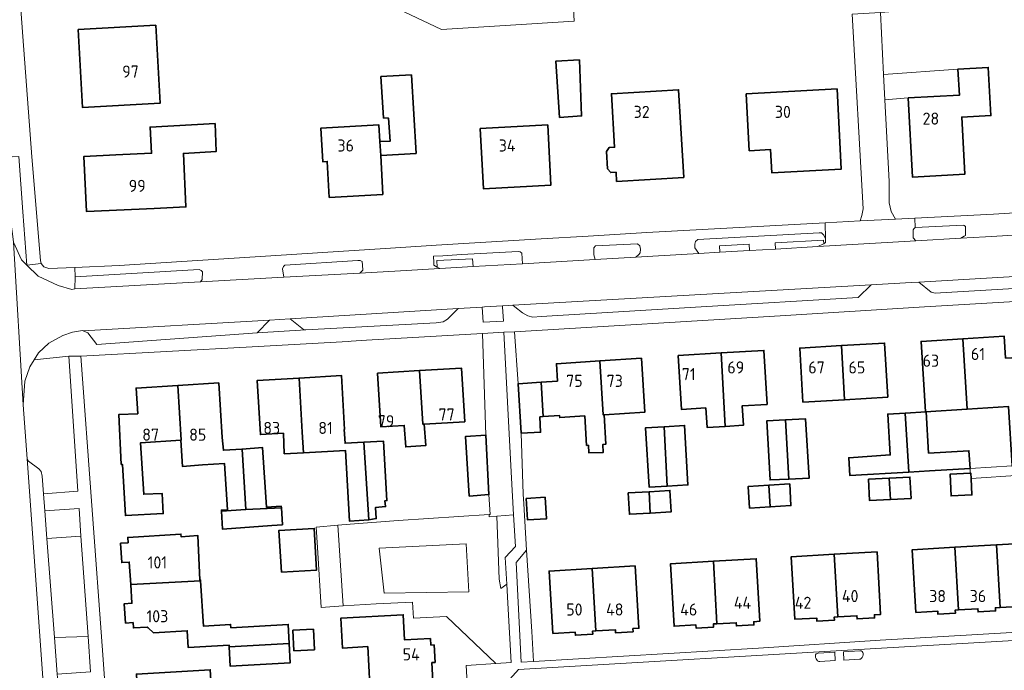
# Model space of a CAD drawing. Header units: metres. Extents: x 245598 to 248629, y 478632 to 481821.
# Tile 26 of 122: x 247000 to 247146, y 479446 to 479543. Entities that reach past the tile are written whole.
import ezdxf
from ezdxf.enums import TextEntityAlignment as Align

# ---------------------------------------------------------------- set-up
doc = ezdxf.new("R2010")
doc.units = ezdxf.units.M
for name, color, linetype, lineweight in [('B-XX-GR-GROENVOORZIENING-GV', 80, 'Continuous', 18), ('B-XX-IE-TERREINAFSCHEIDING_KUNSTMATIG_HEKWERK-G', 20, 'IE-TERREINAFSCHEIDING-KUNSTMATIG', 18), ('B-XX-OG-BEBOUWING-GV', 7, 'Continuous', 35), ('B-XX-OG-BEBOUWING-T18', 10, 'Continuous', 18), ('B-XX-OG-TERREIN_ERF-GV', 7, 'Continuous', 18), ('B-XX-VH-ONVERHARD-GV', 252, 'Continuous', 18), ('B-XX-VH-VERHARDING_GESLOTEN-GV', 252, 'Continuous', 18), ('B-XX-VH-VERHARDING_OPEN-GV', 252, 'Continuous', 18)]:
    doc.layers.add(name, color=color, linetype=linetype, lineweight=lineweight)
doc.styles.add('NLCS-ISO-M-T18', font='NLCS-ISO.ttf', dxfattribs={"height": 1.8})
doc.linetypes.add('IE-TERREINAFSCHEIDING-KUNSTMATIG', pattern='A,4,[82,NLCS.SHX,S=0.75,R=90,X=0,Y=0],4,-2', length=10)

msp = doc.modelspace()

# ---------------------------------------------------------------- linework, layer by layer
at = {"layer": 'B-XX-GR-GROENVOORZIENING-GV'}
for points in [[(247056.695, 479543.877), (247062.236, 479541.262), (247081.972, 479542.508), (247081.609, 479549.105)], [(247118.495, 479447.263), (247120.78, 479447.412), (247120.712, 479448.662), (247118.265, 479448.518)], [(247124.449, 479448.865), (247122, 479448.729), (247122.078, 479447.476), (247124.374, 479447.592)]]:
    msp.add_lwpolyline(points, dxfattribs=at)
for points in [[(247139.028, 479535.372), (247127.976, 479534.573), (247128.176, 479530.795), (247131.618, 479531.081), (247139.235, 479531.486)], [(247000, 479514.15), (246999.39, 479522.36), (246997.42, 479522.27), (246997.99, 479513.92), (246998.441, 479510.856), (246998.62, 479509.64), (246999.8, 479506.98), (247000, 479506.785), (247000.59, 479506.21)], [(247132.66, 479511.81), (247132.46, 479511.61), (247132.37, 479511.47), (247132.38, 479510.26), (247132.783, 479509.827), (247139.454, 479510.216), (247139.96, 479510.5), (247140.16, 479510.64), (247140.14, 479511.96), (247139.96, 479512.1), (247139.78, 479512.14)], [(247103.632, 479508.124), (247103.579, 479509.083), (247107.986, 479509.325), (247108.038, 479508.382), (247111.895, 479508.607), (247111.843, 479509.524), (247119.032, 479509.929), (247119.064, 479509.372), (247119.34, 479509.56), (247119.34, 479510.1), (247119.09, 479510.68), (247118.74, 479511.01), (247118.37, 479511.01), (247100.37, 479510.01), (247100.02, 479509.71), (247099.92, 479509.33), (247099.91, 479508.79), (247100.499, 479507.941)], [(247091.133, 479507.394), (247091.56, 479507.81), (247091.76, 479508.04), (247091.82, 479508.6), (247091.74, 479509.1), (247091.37, 479509.38), (247085.16, 479509.06), (247084.9, 479508.78), (247084.87, 479507.74), (247085.11, 479507.04)], [(247061.599, 479505.916), (247061.547, 479506.876), (247066.873, 479507.169), (247066.939, 479505.987), (247074.26, 479506.411), (247074.2, 479507.99), (247073.94, 479508.21), (247073.66, 479508.24), (247065.23, 479507.77), (247062.46, 479507.59), (247061.04, 479507.56), (247061.1, 479506.59), (247061.1, 479506.2)], [(247038.82, 479504.41), (247050.11, 479505.03), (247050.42, 479505.32), (247050.53, 479505.47), (247050.51, 479506.22), (247050.43, 479506.76), (247050.16, 479506.91), (247049.8, 479506.92), (247038.96, 479506.23), (247038.73, 479506.01), (247038.61, 479505.67)], [(247026.429, 479503.728), (247026.67, 479504.08), (247026.71, 479505.2), (247026.49, 479505.43), (247026.21, 479505.54), (247007.79, 479504.46), (247007.73, 479502.71), (247007.73, 479502.7)], [(247068.618, 479500), (247068.29, 479499.98), (247068.43, 479497.75), (247071.48, 479497.9), (247071.331, 479500), (247071.32, 479500.165)], [(247042.05, 479496.58), (247041.72, 479496.63), (247039.72, 479498.218), (247036.67, 479498.03), (247034.82, 479496.15)], [(247069.349, 479468.787), (247070.449, 479468.877), (247072.965, 479469.083), (247072.612, 479475.465), (247071.5, 479496.23), (247068.32, 479496.043), (247068.84, 479480.93), (247069.3, 479472.1), (247069.48, 479469.12), (247069.329, 479469.11)], [(247001.687, 479492.11), (247001.05, 479491.08), (247000.27, 479488.98), (247000.07, 479485.45), (247000.64, 479477.43), (247000.83, 479477.08), (247002.38, 479475.92), (247002.73, 479475.5), (247002.88, 479474.85), (247003.079, 479472.206), (247008.175, 479472.606), (247006.82, 479492.65)], [(247070.449, 479468.877), (247069.349, 479468.787), (247069.329, 479469.11), (247055.8, 479468.25), (247048.65, 479467.7), (247046.838, 479467.53), (247047.607, 479455.528), (247052.516, 479455.859), (247057.92, 479456.107), (247058.067, 479453.703), (247062.973, 479453.947), (247070.296, 479446.956), (247072.58, 479447.107), (247072.096, 479455.948), (247071.942, 479458.764), (247071.079, 479458.125), (247070.794, 479459.494)], [(247072.965, 479469.083), (247070.449, 479468.877), (247070.794, 479459.494), (247071.079, 479458.125), (247071.942, 479458.764), (247071.725, 479462.735), (247073.225, 479464.386)], [(247043.63, 479467.23), (247043.79, 479464.23), (247044.37, 479455.309), (247047.607, 479455.528), (247046.838, 479467.53)], [(247004.7, 479450.82), (247009.72, 479451), (247008.6, 479465.9), (247003.58, 479465.57)], [(247053.725, 479457.427), (247052.952, 479464.109), (247065.893, 479464.742), (247066.315, 479457.638)], [(247075.668, 479451.729), (247074.893, 479463.827), (247073.325, 479461.997), (247074.1, 479447.184), (247075.912, 479447.291)]]:
    msp.add_lwpolyline(points, close=True, dxfattribs=at)
for points in [[(247124.927, 479448.447, 0.4151112), (247124.449, 479448.865)], [(247118.265, 479448.518, 0.4074109), (247117.828, 479448.071)], [(247117.828, 479448.071, 0.21043), (247118.165, 479447.365)], [(247118.165, 479447.365, 0.1907262), (247118.495, 479447.263)], [(247124.374, 479447.592, 0.2423054), (247124.654, 479447.725)], [(247124.654, 479447.725, 0.2162391), (247124.927, 479448.447)]]:
    msp.add_lwpolyline(points, format="xyb", dxfattribs=at)
at = {"layer": 'B-XX-IE-TERREINAFSCHEIDING_KUNSTMATIG_HEKWERK-G'}
msp.add_lwpolyline([(247074.893, 479463.827), (247075.668, 479451.729)], dxfattribs=at)
at = {"layer": 'B-XX-OG-BEBOUWING-GV'}
for points in [[(247008.241, 479541.235), (247008.889, 479529.638), (247020.408, 479530.282), (247019.761, 479541.879)], [(247083.04, 479528.4), (247083.06, 479528.4), (247082.74, 479536.72), (247079.23, 479536.52), (247079.8, 479528.19)], [(247131.618, 479531.081), (247132.244, 479519.313), (247140.035, 479519.727), (247139.583, 479528.218), (247143.915, 479528.449), (247143.534, 479535.612), (247139.028, 479535.372), (247139.235, 479531.486)], [(247053.086, 479524.572), (247053.199, 479522.515), (247058.46, 479522.82), (247057.77, 479534.5), (247053.23, 479534.24), (247053.61, 479528.11), (247054.34, 479528.09), (247054.62, 479524.67)], [(247088.188, 479520.02), (247088.269, 479518.657), (247098.262, 479519.251), (247097.485, 479532.295), (247087.492, 479531.701), (247087.965, 479523.754), (247087.194, 479523.708), (247086.769, 479523.117), (247086.925, 479520.511), (247087.416, 479519.974)], [(247107.555, 479531.698), (247108, 479523.228), (247111.17, 479523.395), (247111.35, 479519.961), (247121.676, 479520.504), (247121.051, 479532.407)], [(247013.84, 479522.592), (247009.08, 479522.369), (247009.464, 479514.175), (247019.516, 479514.647), (247024.249, 479514.869), (247023.875, 479522.837), (247028.72, 479523.09), (247028.57, 479527.26), (247018.924, 479526.748), (247019.131, 479522.84)], [(247053.199, 479522.515), (247053.086, 479524.572), (247052.948, 479527.074), (247044.302, 479526.6), (247044.576, 479521.587), (247045.254, 479521.625), (247045.546, 479516.288), (247053.517, 479516.726)], [(247067.988, 479526.507), (247068.476, 479517.562), (247078.518, 479518.109), (247078.03, 479527.054)], [(247146.107, 479492.368), (247145.906, 479495.636), (247139.754, 479495.257), (247140.372, 479484.794), (247146.545, 479485.175), (247147.07, 479476.35), (247150.01, 479476.5), (247149.35, 479487.205), (247149.02, 479492.55), (247148.876, 479492.541)], [(247121.688, 479494.239), (247115.503, 479493.872), (247115.98, 479485.833), (247122.137, 479486.198)], [(247121.688, 479494.239), (247122.137, 479486.198), (247128.599, 479486.582), (247128.122, 479494.621)], [(247134.05, 479486.815), (247134.198, 479484.413), (247140.372, 479484.794), (247139.754, 479495.257), (247133.555, 479494.876)], [(247103.832, 479493.146), (247097.432, 479492.766), (247097.907, 479484.752), (247101.537, 479484.968), (247101.716, 479482.07), (247104.419, 479482.236)], [(247104.419, 479482.236), (247107.137, 479482.404), (247106.959, 479485.29), (247110.652, 479485.51), (247110.175, 479493.523), (247103.832, 479493.146)], [(247086.442, 479483.967), (247086.265, 479483.955), (247085.761, 479491.967), (247079.315, 479491.558), (247079.479, 479488.97), (247077.041, 479488.807), (247077.333, 479483.68), (247079.803, 479483.841), (247079.822, 479483.547), (247083.534, 479483.782), (247083.8, 479479.4), (247084.08, 479479.42), (247084.17, 479478.28), (247086.28, 479478.37), (247086.25, 479479.55), (247086.65, 479479.58)], [(247086.442, 479483.967), (247092.476, 479484.349), (247091.969, 479492.36), (247085.761, 479491.967), (247086.265, 479483.955)], [(247047.78, 479481.771), (247047.844, 479481.775), (247047.35, 479489.812), (247041.06, 479489.425), (247041.55, 479481.388), (247041.738, 479478.304), (247047.97, 479478.64), (247048.58, 479468.12), (247051.421, 479468.318), (247050.694, 479479.866), (247047.91, 479479.72)], [(247059.674, 479482.549), (247059.49, 479482.538), (247058.989, 479490.523), (247052.745, 479490.139), (247053.236, 479482.153), (247056.706, 479482.367), (247056.92, 479479.17), (247059.93, 479479.4)], [(247058.989, 479490.523), (247059.49, 479482.538), (247059.674, 479482.549), (247065.689, 479482.919), (247065.197, 479490.904)], [(247023.511, 479480.172), (247023.522, 479480.173), (247023.035, 479488.311), (247016.827, 479487.915), (247017.069, 479484.12), (247014.27, 479484.02), (247014.63, 479476.58), (247014.82, 479476.55), (247015.25, 479468.97), (247020.87, 479469.27), (247020.73, 479472.23), (247017.97, 479472.13), (247017.513, 479479.79)], [(247023.035, 479488.311), (247023.522, 479480.173), (247023.511, 479480.172), (247023.73, 479476.27), (247026.7, 479476.5), (247029.963, 479476.721), (247030.43, 479469.83), (247029.52, 479469.78), (247029.529, 479469.643), (247033.16, 479469.877), (247032.602, 479478.866), (247029.83, 479478.68), (247029.649, 479480.563), (247029.132, 479488.699)], [(247041.55, 479481.388), (247041.06, 479489.425), (247034.823, 479489.042), (247035.316, 479481.004), (247038.74, 479481.215), (247038.87, 479478.15), (247041.738, 479478.304)], [(247077.333, 479483.68), (247077.041, 479488.807), (247073.64, 479488.581), (247073.63, 479488.58), (247074.1, 479481.2), (247076.98, 479481.37), (247076.87, 479483.65)], [(247131.704, 479475.43), (247131.196, 479484.221), (247128.58, 479484.07), (247128.95, 479477.98), (247122.8, 479477.57), (247122.94, 479474.95)], [(247140.819, 479475.968), (247140.667, 479478.613), (247134.648, 479478.266), (247134.3, 479484.4), (247131.196, 479484.221), (247131.704, 479475.43), (247134.8, 479475.6)], [(247095.805, 479473.354), (247098.88, 479473.53), (247098.38, 479482.37), (247095.348, 479482.187)], [(247113.396, 479483.22), (247110.62, 479483.08), (247111.09, 479474.27), (247113.879, 479474.399)], [(247113.396, 479483.22), (247113.879, 479474.399), (247116.92, 479474.54), (247116.35, 479483.37)], [(247066.34, 479471.87), (247069.3, 479472.1), (247068.84, 479480.93), (247065.83, 479480.73)], [(247095.348, 479482.187), (247092.58, 479482.02), (247093.11, 479473.2), (247095.805, 479473.354)], [(247050.694, 479479.866), (247051.421, 479468.318), (247052.55, 479468.53), (247052.45, 479470.17), (247053.92, 479470.3), (247053.83, 479471.17), (247054.13, 479471.2), (247053.63, 479480.02)], [(247033.16, 479469.877), (247038.435, 479470.126), (247038.42, 479470.35), (247036.2, 479470.2), (247035.65, 479479.07), (247032.602, 479478.866)], [(247140.863, 479475.258), (247137.857, 479475.121), (247138.004, 479471.898), (247141.11, 479472.04), (247140.998, 479474.494), (247140.963, 479475.263)], [(247110.932, 479473.493), (247111.118, 479470.265), (247114.193, 479470.442), (247114.007, 479473.67)], [(247128.979, 479471.369), (247128.815, 479474.541), (247125.735, 479474.381), (247125.899, 479471.209)], [(247128.815, 479474.541), (247128.979, 479471.369), (247132.059, 479471.529), (247131.894, 479474.701)], [(247089.992, 479472.34), (247090.178, 479469.155), (247093.28, 479469.336), (247093.094, 479472.521)], [(247093.094, 479472.521), (247093.28, 479469.336), (247096.382, 479469.517), (247096.196, 479472.702)], [(247110.932, 479473.493), (247107.856, 479473.316), (247108.042, 479470.088), (247111.118, 479470.265)], [(247074.824, 479471.517), (247075.037, 479468.312), (247077.857, 479468.5), (247077.644, 479471.704)], [(247038.435, 479470.126), (247033.16, 479469.877), (247029.529, 479469.643), (247029.7, 479466.93), (247037.03, 479467.5), (247038.6, 479467.6)], [(247026.422, 479459.273), (247026.414, 479459.389), (247026.292, 479459.38), (247026.027, 479465.985), (247023.53, 479465.828), (247023.506, 479466.215), (247015.596, 479465.719), (247015.645, 479464.933), (247014.518, 479464.862), (247014.699, 479461.977), (247015.827, 479462.048), (247016.035, 479458.733)], [(247038.439, 479460.542), (247043.681, 479460.852), (247043.313, 479467.064), (247038.072, 479466.754)], [(247144.745, 479464.608), (247145.291, 479455.305), (247147.967, 479455.462), (247147.994, 479454.993), (247150.59, 479455.145), (247150.562, 479455.614), (247151.621, 479455.676), (247151.074, 479464.98)], [(247120.626, 479463.206), (247121.156, 479453.911), (247124.012, 479454.074), (247124.038, 479453.604), (247126.634, 479453.752), (247126.607, 479454.222), (247127.526, 479454.274), (247126.996, 479463.569)], [(247139.112, 479454.942), (247138.566, 479464.246), (247132.237, 479463.874), (247132.783, 479454.57), (247136.027, 479454.761), (247136.055, 479454.291), (247138.65, 479454.444), (247138.623, 479454.913)], [(247138.566, 479464.246), (247139.112, 479454.942), (247141.997, 479455.111), (247142.025, 479454.642), (247144.62, 479454.794), (247144.593, 479455.264), (247145.291, 479455.305), (247144.745, 479464.608)], [(247103.2, 479452.876), (247102.666, 479462.171), (247096.296, 479461.805), (247096.83, 479452.51), (247100.075, 479452.696), (247100.102, 479452.227), (247102.697, 479452.376), (247102.67, 479452.846)], [(247103.2, 479452.876), (247106.065, 479453.041), (247106.092, 479452.571), (247108.687, 479452.72), (247108.66, 479453.19), (247109.569, 479453.242), (247109.035, 479462.537), (247102.666, 479462.171)], [(247120.626, 479463.206), (247114.247, 479462.842), (247114.777, 479453.547), (247118.041, 479453.733), (247118.068, 479453.264), (247120.664, 479453.412), (247120.637, 479453.881), (247121.156, 479453.911)], [(247085.197, 479451.82), (247084.636, 479461.103), (247078.237, 479460.716), (247078.798, 479451.433), (247082.112, 479451.634), (247082.141, 479451.164), (247084.736, 479451.321), (247084.708, 479451.79)], [(247084.636, 479461.103), (247085.197, 479451.82), (247088.101, 479451.996), (247088.13, 479451.527), (247090.725, 479451.684), (247090.697, 479452.153), (247091.595, 479452.207), (247091.034, 479461.49)], [(247030.667, 479449.461), (247039.584, 479449.952), (247039.45, 479452.79), (247030.923, 479452.295), (247030.891, 479452.783), (247026.865, 479452.518), (247026.422, 479459.273), (247016.035, 479458.733), (247016.21, 479455.937), (247015.083, 479455.866), (247015.264, 479452.982), (247016.392, 479453.052), (247016.441, 479452.266), (247018.504, 479452.396), (247018.64, 479452.268), (247019.439, 479451.521), (247024.436, 479451.835), (247024.592, 479449.34), (247030.652, 479449.721)], [(247060.97, 479444.286), (247060.808, 479447.111), (247061.278, 479447.138), (247061.13, 479449.734), (247060.66, 479449.707), (247060.605, 479450.685), (247056.761, 479450.466), (247056.546, 479454.232), (247047.261, 479453.702), (247047.514, 479449.269), (247051.268, 479449.483), (247051.595, 479443.751)], [(247043.344, 479449.01), (247043.208, 479452.055), (247040.157, 479451.918), (247040.293, 479448.874)], [(247030.667, 479449.461), (247030.83, 479446.57), (247039.72, 479447.06), (247039.584, 479449.952)], [(247025.149, 479439.571), (247028.232, 479439.748), (247027.869, 479446.038), (247016.873, 479445.404), (247017.239, 479439.039)]]:
    msp.add_lwpolyline(points, close=True, dxfattribs=at)
at = {"layer": 'B-XX-OG-TERREIN_ERF-GV'}
for points in [[(247081.609, 479549.105), (247081.972, 479542.508), (247062.236, 479541.262), (247056.695, 479543.877)], [(246999.6, 479545.6), (247000, 479540.211), (247001.08, 479525.66), (247001.32, 479522.32), (247002.61, 479506.92), (247002.699, 479506.447), (247002.7, 479506.44), (247003.13, 479505.96), (247003.86, 479505.72), (247007.732, 479505.876), (247014.31, 479506.14), (247038.38, 479507.7), (247056.22, 479508.84), (247061.43, 479509.17), (247077.07, 479510.12), (247084.03, 479510.53), (247092.76, 479511.04), (247119.283, 479512.511), (247124.49, 479512.8), (247124.71, 479513.61), (247124.91, 479514.58), (247123.301, 479543.544)], [(247147.03, 479545.33), (247127.49, 479543.76), (247127.976, 479534.573), (247139.028, 479535.372), (247143.534, 479535.612), (247143.915, 479528.449), (247139.583, 479528.218), (247140.035, 479519.727), (247132.244, 479519.313), (247131.618, 479531.081), (247128.176, 479530.795), (247128.82, 479518.64), (247128.82, 479515.46), (247129.12, 479514.18), (247129.72, 479513.07), (247132.605, 479513.214), (247144.31, 479513.8), (247149.79, 479514.16)], [(247148.368, 479500.873), (247134.068, 479500), (247112.61, 479498.69), (247073.07, 479496.27), (247073.64, 479488.581), (247077.041, 479488.807), (247079.479, 479488.97), (247079.315, 479491.558), (247085.761, 479491.967), (247091.969, 479492.36), (247092.476, 479484.349), (247086.442, 479483.967), (247086.65, 479479.58), (247086.25, 479479.55), (247086.28, 479478.37), (247084.17, 479478.28), (247084.08, 479479.42), (247083.8, 479479.4), (247083.534, 479483.782), (247079.822, 479483.547), (247079.803, 479483.841), (247077.333, 479483.68), (247076.87, 479483.65), (247076.98, 479481.37), (247074.1, 479481.2), (247074.378, 479472.168), (247074.468, 479470.709), (247074.893, 479463.827), (247075.668, 479451.729), (247075.912, 479447.291), (247109.386, 479449.264), (247127.484, 479450.459), (247147.059, 479451.6)], [(247069.818, 479376.3), (247065.928, 479446.667), (247070.296, 479446.956), (247062.973, 479453.947), (247058.067, 479453.703), (247057.92, 479456.107), (247052.516, 479455.859), (247047.607, 479455.528), (247044.37, 479455.309), (247043.79, 479464.23), (247043.63, 479467.23), (247046.838, 479467.53), (247048.65, 479467.7), (247055.8, 479468.25), (247069.329, 479469.11), (247069.48, 479469.12), (247069.3, 479472.1), (247066.34, 479471.87), (247065.83, 479480.73), (247068.84, 479480.93), (247068.32, 479496.043), (247051.07, 479495.03), (247048.8, 479494.89), (247048.38, 479494.87), (247034.1, 479494.07), (247008.63, 479492.67), (247011.88, 479448.27), (247014.933, 479405.61)], [(247146.545, 479485.175), (247140.372, 479484.794), (247134.198, 479484.413), (247134.05, 479486.815), (247133.555, 479494.876), (247139.754, 479495.257), (247145.906, 479495.636), (247146.107, 479492.368)], [(247148.377, 479474.971), (247140.998, 479474.494), (247141.11, 479472.04), (247138.004, 479471.898), (247137.857, 479475.121), (247140.863, 479475.258), (247140.819, 479475.968), (247147.07, 479476.35)]]:
    msp.add_lwpolyline(points, dxfattribs=at)
for points in [[(247008.241, 479541.235), (247019.761, 479541.879), (247020.408, 479530.282), (247008.889, 479529.638)], [(247083.04, 479528.4), (247079.8, 479528.19), (247079.23, 479536.52), (247082.74, 479536.72), (247083.06, 479528.4)], [(247053.199, 479522.515), (247053.517, 479516.726), (247045.546, 479516.288), (247045.254, 479521.625), (247044.576, 479521.587), (247044.302, 479526.6), (247052.948, 479527.074), (247053.086, 479524.572), (247054.62, 479524.67), (247054.34, 479528.09), (247053.61, 479528.11), (247053.23, 479534.24), (247057.77, 479534.5), (247058.46, 479522.82)], [(247087.492, 479531.701), (247097.485, 479532.295), (247098.262, 479519.251), (247088.269, 479518.657), (247088.188, 479520.02), (247087.416, 479519.974), (247086.925, 479520.511), (247086.769, 479523.117), (247087.194, 479523.708), (247087.965, 479523.754)], [(247107.555, 479531.698), (247121.051, 479532.407), (247121.676, 479520.504), (247111.35, 479519.961), (247111.17, 479523.395), (247108, 479523.228)], [(247019.516, 479514.647), (247009.464, 479514.175), (247009.08, 479522.369), (247013.84, 479522.592), (247019.131, 479522.84), (247018.924, 479526.748), (247028.57, 479527.26), (247028.72, 479523.09), (247023.875, 479522.837), (247024.249, 479514.869)], [(247067.988, 479526.507), (247078.03, 479527.054), (247078.518, 479518.109), (247068.476, 479517.562)], [(247122.137, 479486.198), (247115.98, 479485.833), (247115.503, 479493.872), (247121.688, 479494.239), (247128.122, 479494.621), (247128.599, 479486.582)], [(247101.537, 479484.968), (247097.907, 479484.752), (247097.432, 479492.766), (247103.832, 479493.146), (247110.175, 479493.523), (247110.652, 479485.51), (247106.959, 479485.29), (247107.137, 479482.404), (247104.419, 479482.236), (247101.716, 479482.07)], [(247041.738, 479478.304), (247038.87, 479478.15), (247038.74, 479481.215), (247035.316, 479481.004), (247034.823, 479489.042), (247041.06, 479489.425), (247047.35, 479489.812), (247047.844, 479481.775), (247047.78, 479481.771), (247047.91, 479479.72), (247050.694, 479479.866), (247053.63, 479480.02), (247054.13, 479471.2), (247053.83, 479471.17), (247053.92, 479470.3), (247052.45, 479470.17), (247052.55, 479468.53), (247051.421, 479468.318), (247048.58, 479468.12), (247047.97, 479478.64)], [(247056.706, 479482.367), (247053.236, 479482.153), (247052.745, 479490.139), (247058.989, 479490.523), (247065.197, 479490.904), (247065.689, 479482.919), (247059.674, 479482.549), (247059.93, 479479.4), (247056.92, 479479.17)], [(247017.069, 479484.12), (247016.827, 479487.915), (247023.035, 479488.311), (247029.132, 479488.699), (247029.649, 479480.563), (247029.83, 479478.68), (247032.602, 479478.866), (247035.65, 479479.07), (247036.2, 479470.2), (247038.42, 479470.35), (247038.435, 479470.126), (247038.6, 479467.6), (247037.03, 479467.5), (247029.7, 479466.93), (247029.529, 479469.643), (247029.52, 479469.78), (247030.43, 479469.83), (247029.963, 479476.721), (247026.7, 479476.5), (247023.73, 479476.27), (247023.511, 479480.172), (247017.513, 479479.79), (247017.97, 479472.13), (247020.73, 479472.23), (247020.87, 479469.27), (247015.25, 479468.97), (247014.82, 479476.55), (247014.63, 479476.58), (247014.27, 479484.02)], [(247140.819, 479475.968), (247134.8, 479475.6), (247131.704, 479475.43), (247122.94, 479474.95), (247122.8, 479477.57), (247128.95, 479477.98), (247128.58, 479484.07), (247131.196, 479484.221), (247134.3, 479484.4), (247134.648, 479478.266), (247140.667, 479478.613)], [(247095.348, 479482.187), (247098.38, 479482.37), (247098.88, 479473.53), (247095.805, 479473.354), (247093.11, 479473.2), (247092.58, 479482.02)], [(247113.879, 479474.399), (247111.09, 479474.27), (247110.62, 479483.08), (247113.396, 479483.22), (247116.35, 479483.37), (247116.92, 479474.54)], [(247107.856, 479473.316), (247110.932, 479473.493), (247114.007, 479473.67), (247114.193, 479470.442), (247111.118, 479470.265), (247108.042, 479470.088)], [(247125.735, 479474.381), (247128.815, 479474.541), (247131.894, 479474.701), (247132.059, 479471.529), (247128.979, 479471.369), (247125.899, 479471.209)], [(247093.28, 479469.336), (247090.178, 479469.155), (247089.992, 479472.34), (247093.094, 479472.521), (247096.196, 479472.702), (247096.382, 479469.517)], [(247074.824, 479471.517), (247077.644, 479471.704), (247077.857, 479468.5), (247075.037, 479468.312)], [(247026.292, 479459.38), (247026.414, 479459.389), (247026.422, 479459.273), (247026.865, 479452.518), (247030.891, 479452.783), (247030.923, 479452.295), (247039.45, 479452.79), (247039.584, 479449.952), (247039.72, 479447.06), (247030.83, 479446.57), (247030.667, 479449.461), (247030.652, 479449.721), (247024.592, 479449.34), (247024.436, 479451.835), (247019.439, 479451.521), (247018.64, 479452.268), (247018.504, 479452.396), (247016.441, 479452.266), (247016.392, 479453.052), (247015.264, 479452.982), (247015.083, 479455.866), (247016.21, 479455.937), (247016.035, 479458.733), (247015.827, 479462.048), (247014.699, 479461.977), (247014.518, 479464.862), (247015.645, 479464.933), (247015.596, 479465.719), (247023.506, 479466.215), (247023.53, 479465.828), (247026.027, 479465.985)], [(247043.313, 479467.064), (247043.681, 479460.852), (247038.439, 479460.542), (247038.072, 479466.754)], [(247139.112, 479454.942), (247138.623, 479454.913), (247138.65, 479454.444), (247136.055, 479454.291), (247136.027, 479454.761), (247132.783, 479454.57), (247132.237, 479463.874), (247138.566, 479464.246), (247144.745, 479464.608), (247151.074, 479464.98), (247151.621, 479455.676), (247150.562, 479455.614), (247150.59, 479455.145), (247147.994, 479454.993), (247147.967, 479455.462), (247145.291, 479455.305), (247144.593, 479455.264), (247144.62, 479454.794), (247142.025, 479454.642), (247141.997, 479455.111)], [(247121.156, 479453.911), (247120.637, 479453.881), (247120.664, 479453.412), (247118.068, 479453.264), (247118.041, 479453.733), (247114.777, 479453.547), (247114.247, 479462.842), (247120.626, 479463.206), (247126.996, 479463.569), (247127.526, 479454.274), (247126.607, 479454.222), (247126.634, 479453.752), (247124.038, 479453.604), (247124.012, 479454.074)], [(247103.2, 479452.876), (247102.67, 479452.846), (247102.697, 479452.376), (247100.102, 479452.227), (247100.075, 479452.696), (247096.83, 479452.51), (247096.296, 479461.805), (247102.666, 479462.171), (247109.035, 479462.537), (247109.569, 479453.242), (247108.66, 479453.19), (247108.687, 479452.72), (247106.092, 479452.571), (247106.065, 479453.041)], [(247085.197, 479451.82), (247084.708, 479451.79), (247084.736, 479451.321), (247082.141, 479451.164), (247082.112, 479451.634), (247078.798, 479451.433), (247078.237, 479460.716), (247084.636, 479461.103), (247091.034, 479461.49), (247091.595, 479452.207), (247090.697, 479452.153), (247090.725, 479451.684), (247088.13, 479451.527), (247088.101, 479451.996)], [(247051.746, 479441.1), (247051.595, 479443.751), (247051.268, 479449.483), (247047.514, 479449.269), (247047.261, 479453.702), (247056.546, 479454.232), (247056.761, 479450.466), (247060.605, 479450.685), (247060.66, 479449.707), (247061.13, 479449.734), (247061.278, 479447.138), (247060.808, 479447.111), (247060.97, 479444.286), (247061.003, 479443.707), (247061.472, 479443.733), (247061.62, 479441.138), (247061.151, 479441.111), (247061.334, 479437.896), (247058.489, 479437.734), (247058.634, 479435.188), (247049.627, 479434.675), (247049.347, 479440.993)], [(247043.344, 479449.01), (247040.293, 479448.874), (247040.157, 479451.918), (247043.208, 479452.055)], [(247025.149, 479439.571), (247025.51, 479433.303), (247017.596, 479432.847), (247017.239, 479439.039), (247016.873, 479445.404), (247027.869, 479446.038), (247028.232, 479439.748)]]:
    msp.add_lwpolyline(points, close=True, dxfattribs=at)
at = {"layer": 'B-XX-VH-ONVERHARD-GV'}
msp.add_lwpolyline([(247053.725, 479457.427), (247066.315, 479457.638), (247065.893, 479464.742), (247052.952, 479464.109)], close=True, dxfattribs=at)
at = {"layer": 'B-XX-VH-VERHARDING_GESLOTEN-GV'}
msp.add_lwpolyline([(247003.16, 479442.06), (247000.64, 479477.43), (247000.07, 479485.45), (246998.62, 479509.64), (246998.441, 479510.856), (246997.99, 479513.92), (246997.42, 479522.27), (246997.161, 479526.059), (246997.02, 479528.13), (246996.99, 479528.58), (246996.71, 479532.36), (246996.299, 479538.007), (246994.589, 479561.48), (246994.49, 479562.84), (246994.29, 479565.56), (246993.19, 479580.9), (246992.91, 479584.72), (246991.832, 479599.723), (246991.72, 479601.28), (246991.43, 479605.3), (246990.553, 479617.483), (246990.22, 479622.11), (246989.97, 479625.67), (246988.23, 479649.83)], dxfattribs=at)
at = {"layer": 'B-XX-VH-VERHARDING_OPEN-GV'}
for points in [[(246999.39, 479522.36), (247000, 479514.15), (247000.59, 479506.21), (247002.699, 479506.447), (247002.61, 479506.92), (247001.32, 479522.32), (247001.08, 479525.66), (247000, 479540.211), (246999.6, 479545.6), (246998.32, 479562.93)], [(247149.79, 479514.16), (247144.31, 479513.8), (247132.605, 479513.214), (247132.66, 479511.81), (247139.78, 479512.14), (247139.96, 479512.1), (247140.14, 479511.96), (247140.16, 479510.64), (247139.96, 479510.5), (247139.454, 479510.216), (247143.11, 479510.43), (247148.97, 479510.77)], [(247148.97, 479510.77), (247143.11, 479510.43), (247139.454, 479510.216), (247132.783, 479509.827), (247118.176, 479508.974), (247111.895, 479508.607), (247108.038, 479508.382), (247103.632, 479508.124), (247100.499, 479507.941), (247094.48, 479507.59), (247091.133, 479507.394), (247085.11, 479507.04), (247074.26, 479506.411), (247066.939, 479505.987), (247061.98, 479505.7), (247056.16, 479505.37), (247050.11, 479505.03), (247038.82, 479504.41), (247026.429, 479503.728), (247007.73, 479502.7), (247007.73, 479502.71), (247007.27, 479502.61), (247005.23, 479503.19), (247002.29, 479504.57), (247000.59, 479506.21), (247000, 479506.785), (246999.8, 479506.98), (246998.62, 479509.64), (247000.07, 479485.45), (247000.27, 479488.98), (247001.05, 479491.08), (247001.687, 479492.11), (247002.33, 479493.15), (247003.88, 479494.6), (247005.92, 479495.75), (247007.38, 479496.25), (247008.85, 479496.47), (247008.98, 479496.419), (247036.67, 479498.03), (247039.72, 479498.218), (247064.74, 479499.76), (247068.29, 479499.98), (247068.618, 479500), (247071.32, 479500.165), (247072.23, 479500.22), (247072.825, 479500.254), (247126.1, 479503.281), (247132.07, 479503.62), (247133.191, 479503.689), (247185.22, 479506.74)], [(247182.67, 479504.8), (247136.43, 479502.1), (247135.63, 479502.05), (247135.03, 479502.2), (247133.191, 479503.689), (247132.07, 479503.62), (247126.1, 479503.281), (247124.18, 479501.4), (247100.865, 479500), (247077.05, 479498.57), (247075.82, 479498.48), (247075.08, 479498.67), (247074.28, 479499.1), (247073.145, 479500), (247072.825, 479500.254), (247072.23, 479500.22), (247071.32, 479500.165), (247071.331, 479500), (247071.48, 479497.9), (247068.43, 479497.75), (247068.29, 479499.98), (247064.74, 479499.76), (247063.13, 479498.17), (247062.5, 479497.77), (247061.47, 479497.63), (247042.05, 479496.58), (247034.82, 479496.15), (247011.02, 479494.43), (247009.67, 479496.15), (247008.98, 479496.419), (247008.85, 479496.47), (247007.38, 479496.25), (247005.92, 479495.75), (247003.88, 479494.6), (247002.33, 479493.15), (247001.687, 479492.11), (247006.82, 479492.65), (247008.63, 479492.67), (247034.1, 479494.07), (247048.38, 479494.87), (247048.8, 479494.89), (247051.07, 479495.03), (247068.32, 479496.043), (247071.5, 479496.23), (247073.07, 479496.27), (247112.61, 479498.69), (247134.068, 479500), (247148.368, 479500.873)], [(247147.059, 479451.6), (247127.484, 479450.459), (247109.386, 479449.264), (247075.912, 479447.291), (247074.1, 479447.184), (247073.325, 479461.997), (247074.893, 479463.827), (247074.468, 479470.709), (247074.378, 479472.168), (247074.1, 479481.2), (247073.63, 479488.58), (247073.64, 479488.581), (247073.07, 479496.27), (247071.5, 479496.23), (247072.612, 479475.465), (247072.965, 479469.083), (247073.225, 479464.386), (247071.725, 479462.735), (247071.942, 479458.764), (247072.096, 479455.948), (247072.58, 479447.107), (247070.296, 479446.956), (247065.928, 479446.667), (247069.818, 479376.3)], [(247014.933, 479405.61), (247011.88, 479448.27), (247008.63, 479492.67), (247006.82, 479492.65), (247008.175, 479472.606), (247003.079, 479472.206), (247003.27, 479469.67), (247008.35, 479470.02), (247008.6, 479465.9), (247009.72, 479451), (247010.08, 479445.72)], [(247164.103, 479418.968), (247163.63, 479427.487), (247163.628, 479427.525), (247163.106, 479436.812), (247163.1, 479436.909), (247162.541, 479446.744), (247161.077, 479448.015), (247157.629, 479451.004), (247138.787, 479449.915), (247127.654, 479449.268), (247073.7, 479446.09), (247070.23, 479442.231), (247069.024, 479440.844), (247069.528, 479431.583), (247069.533, 479431.488), (247070.094, 479421.789), (247070.099, 479421.703), (247070.573, 479413.753)], [(247070.23, 479442.231), (247073.7, 479446.09), (247127.654, 479449.268), (247138.787, 479449.915), (247157.629, 479451.004), (247161.077, 479448.015)], [(247118.265, 479448.518), (247120.712, 479448.662), (247120.78, 479447.412), (247118.495, 479447.263)], [(247124.374, 479447.592), (247122.078, 479447.476), (247122, 479448.729), (247124.449, 479448.865)]]:
    msp.add_lwpolyline(points, dxfattribs=at)
for points in [[(247129.72, 479513.07), (247129.12, 479514.18), (247128.82, 479515.46), (247128.82, 479518.64), (247128.176, 479530.795), (247127.976, 479534.573), (247127.49, 479543.76), (247123.301, 479543.544), (247124.91, 479514.58), (247124.71, 479513.61), (247124.49, 479512.8)], [(247132.783, 479509.827), (247132.38, 479510.26), (247132.37, 479511.47), (247132.46, 479511.61), (247132.66, 479511.81), (247132.605, 479513.214), (247129.72, 479513.07), (247124.49, 479512.8), (247119.283, 479512.511), (247119.34, 479510.1), (247119.34, 479509.56), (247119.064, 479509.372), (247119.06, 479509.37), (247118.176, 479508.974)], [(247100.499, 479507.941), (247099.91, 479508.79), (247099.92, 479509.33), (247100.02, 479509.71), (247100.37, 479510.01), (247118.37, 479511.01), (247118.74, 479511.01), (247119.09, 479510.68), (247119.34, 479510.1), (247119.283, 479512.511), (247092.76, 479511.04), (247084.03, 479510.53), (247077.07, 479510.12), (247061.43, 479509.17), (247056.22, 479508.84), (247038.38, 479507.7), (247014.31, 479506.14), (247007.732, 479505.876), (247007.79, 479504.46), (247026.21, 479505.54), (247026.49, 479505.43), (247026.71, 479505.2), (247026.67, 479504.08), (247026.429, 479503.728), (247038.82, 479504.41), (247038.61, 479505.67), (247038.73, 479506.01), (247038.96, 479506.23), (247049.8, 479506.92), (247050.16, 479506.91), (247050.43, 479506.76), (247050.51, 479506.22), (247050.53, 479505.47), (247050.42, 479505.32), (247050.11, 479505.03), (247056.16, 479505.37), (247061.98, 479505.7), (247061.599, 479505.916), (247061.1, 479506.2), (247061.1, 479506.59), (247061.04, 479507.56), (247062.46, 479507.59), (247065.23, 479507.77), (247073.66, 479508.24), (247073.94, 479508.21), (247074.2, 479507.99), (247074.26, 479506.411), (247085.11, 479507.04), (247084.87, 479507.74), (247084.9, 479508.78), (247085.16, 479509.06), (247091.37, 479509.38), (247091.74, 479509.1), (247091.82, 479508.6), (247091.76, 479508.04), (247091.56, 479507.81), (247091.133, 479507.394), (247094.48, 479507.59)], [(247108.038, 479508.382), (247107.986, 479509.325), (247103.579, 479509.083), (247103.632, 479508.124)], [(247118.176, 479508.974), (247119.06, 479509.37), (247119.064, 479509.372), (247119.032, 479509.929), (247111.843, 479509.524), (247111.895, 479508.607)], [(247002.699, 479506.447), (247000.59, 479506.21), (247002.29, 479504.57), (247005.23, 479503.19), (247007.27, 479502.61), (247007.73, 479502.71), (247007.79, 479504.46), (247007.732, 479505.876), (247003.86, 479505.72), (247003.13, 479505.96), (247002.7, 479506.44)], [(247061.599, 479505.916), (247061.98, 479505.7), (247066.939, 479505.987), (247066.873, 479507.169), (247061.547, 479506.876)], [(247185.22, 479506.74), (247133.191, 479503.689), (247135.03, 479502.2), (247135.63, 479502.05), (247136.43, 479502.1), (247182.67, 479504.8), (247183.4, 479504.97), (247184.12, 479505.55)], [(247126.1, 479503.281), (247072.825, 479500.254), (247073.145, 479500), (247074.28, 479499.1), (247075.08, 479498.67), (247075.82, 479498.48), (247077.05, 479498.57), (247100.865, 479500), (247124.18, 479501.4)], [(247039.72, 479498.218), (247041.72, 479496.63), (247042.05, 479496.58), (247061.47, 479497.63), (247062.5, 479497.77), (247063.13, 479498.17), (247064.74, 479499.76)], [(247034.82, 479496.15), (247036.67, 479498.03), (247008.98, 479496.419), (247009.67, 479496.15), (247011.02, 479494.43)], [(247004.7, 479450.82), (247003.58, 479465.57), (247003.27, 479469.67), (247003.079, 479472.206), (247002.88, 479474.85), (247002.73, 479475.5), (247002.38, 479475.92), (247000.83, 479477.08), (247000.64, 479477.43), (247003.16, 479442.06), (247004.715, 479443.862), (247004.92, 479444.1), (247005.12, 479444.45), (247005.15, 479444.9), (247005.11, 479445.39)], [(247140.998, 479474.494), (247148.377, 479474.971), (247148.364, 479475.173), (247150.082, 479475.283), (247150.01, 479476.5), (247147.07, 479476.35), (247140.819, 479475.968), (247140.863, 479475.258), (247140.963, 479475.263)], [(247003.27, 479469.67), (247003.58, 479465.57), (247008.6, 479465.9), (247008.35, 479470.02)], [(247005.11, 479445.39), (247010.08, 479445.72), (247009.72, 479451), (247004.7, 479450.82)]]:
    msp.add_lwpolyline(points, close=True, dxfattribs=at)
for points in [[(247124.449, 479448.865, -0.4151112), (247124.927, 479448.447)], [(247117.828, 479448.071, -0.4074109), (247118.265, 479448.518)], [(247118.165, 479447.365, -0.21043), (247117.828, 479448.071)], [(247118.495, 479447.263, -0.1907262), (247118.165, 479447.365)], [(247124.654, 479447.725, -0.2423054), (247124.374, 479447.592)], [(247124.927, 479448.447, -0.2162391), (247124.654, 479447.725)]]:
    msp.add_lwpolyline(points, format="xyb", dxfattribs=at)

# ---------------------------------------------------------------- texts
at = {"layer": 'B-XX-OG-BEBOUWING-T18', "style": 'NLCS-ISO-M-T18'}
for s, p in [('97', (247016, 479535)), ('32', (247092, 479529)), ('30', (247113, 479529)), ('28', (247135, 479528)), ('36', (247048, 479524)), ('34', (247072, 479524)), ('99', (247017, 479518)), ('63', (247135, 479492)), ('61', (247142, 479493)), ('69', (247106, 479491)), ('67', (247118, 479491)), ('65', (247124, 479491)), ('75', (247082, 479489)), ('73', (247088, 479489)), ('71', (247099, 479490)), ('79', (247054, 479483)), ('77', (247063, 479484)), ('83', (247037, 479482)), ('81', (247045, 479482)), ('87', (247019, 479481)), ('85', (247026, 479481)), ('101', (247020, 479462)), ('40', (247123, 479457)), ('38', (247136, 479457)), ('36', (247142, 479457)), ('44', (247107, 479456)), ('42', (247116, 479456)), ('103', (247020, 479454)), ('50', (247082, 479455)), ('48', (247088, 479455)), ('46', (247099, 479455)), ('54', (247057.735, 479448.334))]:
    msp.add_text(s, height=1.8, dxfattribs=at).set_placement(p, align=Align.MIDDLE_CENTER)

doc.saveas('drawing.dxf')
